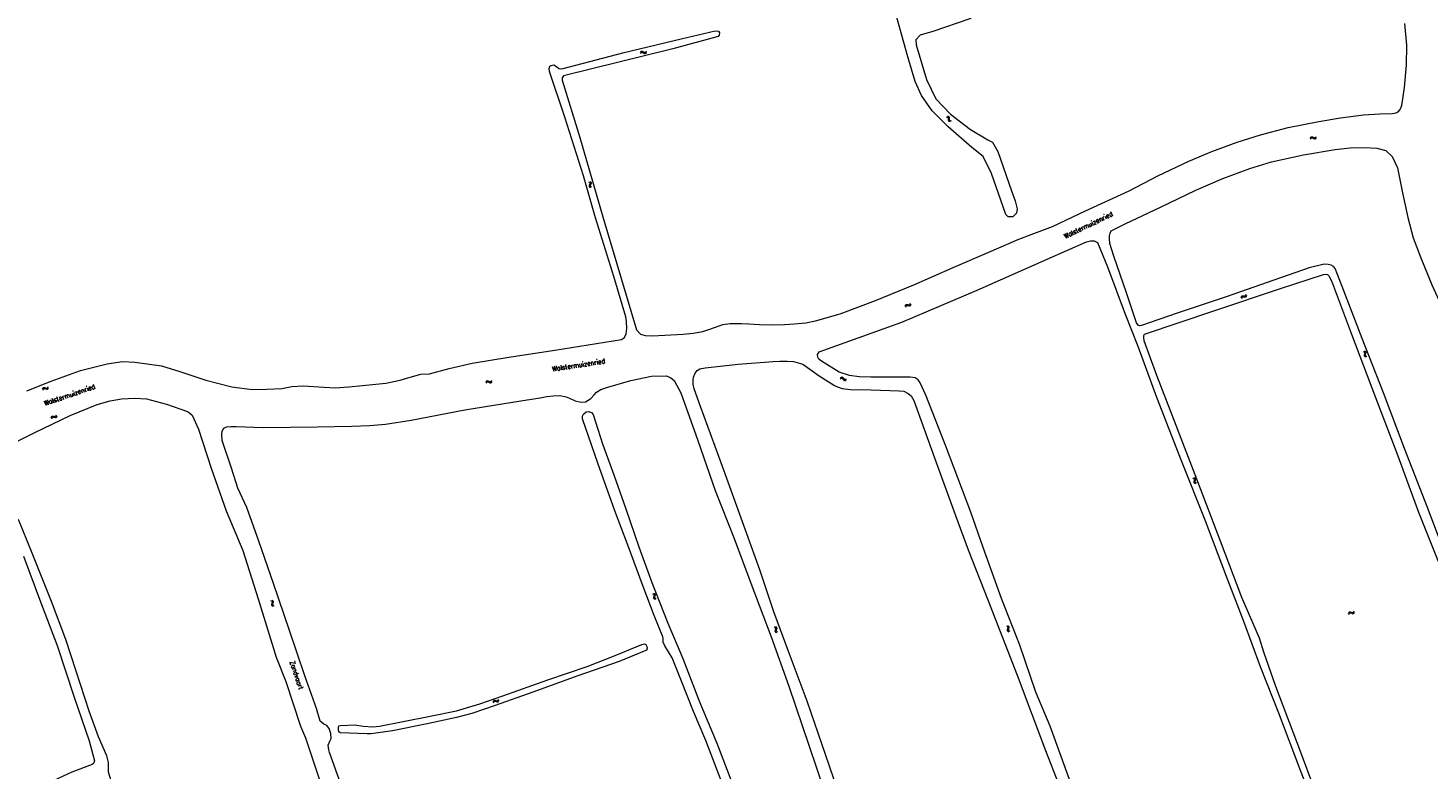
# Model space of a CAD drawing. Header units: metres. Extents: x 189705 to 199106, y 581686 to 588448.
# Tile 141 of 256: x 193174 to 193748, y 583050 to 583354. Entities that reach past the tile are written whole.
import ezdxf

# ---------------------------------------------------------------- set-up
doc = ezdxf.new("R2010")
doc.units = ezdxf.units.M
doc.layers.add('B-WA-OG-GBKN-G', color=7, linetype='Continuous', lineweight=18)
doc.styles.add('Style-STANDARD', font='STANDARD.shx')

msp = doc.modelspace()

# ---------------------------------------------------------------- linework, layer by layer
at = {"layer": 'B-WA-OG-GBKN-G'}
for p, q in [((193424.983, 583344.078), (193425.227, 583344.403)), ((193425.088, 583343.592), (193425.335, 583343.917)), ((193425.227, 583344.403), (193425.505, 583344.577)), ((193425.335, 583343.917), (193425.615, 583344.088)), ((193425.505, 583344.577), (193425.841, 583344.539)), ((193425.615, 583344.088), (193425.939, 583344.052)), ((193425.841, 583344.539), (193426.201, 583344.348)), ((193425.939, 583344.052), (193426.309, 583343.863)), ((193426.201, 583344.348), (193426.562, 583344.158)), ((193426.309, 583343.863), (193426.669, 583343.671)), ((193426.562, 583344.158), (193426.889, 583344.119)), ((193426.669, 583343.671), (193426.995, 583343.632)), ((193426.889, 583344.119), (193427.176, 583344.294)), ((193426.995, 583343.632), (193427.282, 583343.808)), ((193427.176, 583344.294), (193427.423, 583344.62)), ((193427.282, 583343.808), (193427.529, 583344.135)), ((193550.924, 583317.423), (193550.52, 583317.484)), ((193551.3, 583317.748), (193550.896, 583317.809)), ((193551.216, 583317.254), (193550.924, 583317.423)), ((193551.337, 583316.949), (193551.216, 583317.254)), ((193551.593, 583317.581), (193551.3, 583317.748)), ((193551.343, 583316.54), (193551.337, 583316.949)), ((193551.348, 583316.133), (193551.343, 583316.54)), ((193551.476, 583315.82), (193551.348, 583316.133)), ((193551.761, 583315.659), (193551.476, 583315.82)), ((193551.714, 583317.275), (193551.593, 583317.581)), ((193551.717, 583316.867), (193551.714, 583317.275)), ((193551.728, 583316.452), (193551.717, 583316.867)), ((193551.852, 583316.15), (193551.728, 583316.452)), ((193552.164, 583315.6), (193551.761, 583315.659)), ((193552.136, 583315.987), (193551.852, 583316.15)), ((193552.539, 583315.925), (193552.136, 583315.987)), ((193699.793, 583308.993), (193700.033, 583309.322)), ((193699.905, 583308.509), (193700.147, 583308.836)), ((193700.033, 583309.322), (193700.309, 583309.498)), ((193700.147, 583308.836), (193700.425, 583309.011)), ((193700.309, 583309.498), (193700.646, 583309.465)), ((193700.425, 583309.011), (193700.75, 583308.979)), ((193700.646, 583309.465), (193701.007, 583309.279)), ((193700.75, 583308.979), (193701.121, 583308.795)), ((193701.007, 583309.279), (193701.371, 583309.093)), ((193701.121, 583308.795), (193701.484, 583308.607)), ((193701.371, 583309.093), (193701.698, 583309.057)), ((193701.484, 583308.607), (193701.811, 583308.572)), ((193701.698, 583309.057), (193701.984, 583309.236)), ((193701.811, 583308.572), (193702.096, 583308.752)), ((193701.984, 583309.236), (193702.226, 583309.565)), ((193702.096, 583308.752), (193702.338, 583309.081)), ((193403.73, 583291), (193404.078, 583290.787)), ((193404.202, 583291.154), (193404.551, 583290.944)), ((193403.968, 583289.436), (193403.962, 583289.107)), ((193403.962, 583289.107), (193404.167, 583288.839)), ((193404.123, 583289.813), (193403.968, 583289.436)), ((193404.078, 583290.787), (193404.277, 583290.526)), ((193404.274, 583290.2), (193404.123, 583289.813)), ((193404.167, 583288.839), (193404.516, 583288.627)), ((193404.277, 583290.526), (193404.274, 583290.2)), ((193404.442, 583289.591), (193404.436, 583289.262)), ((193404.436, 583289.262), (193404.639, 583288.994)), ((193404.595, 583289.97), (193404.442, 583289.591)), ((193404.551, 583290.944), (193404.752, 583290.685)), ((193404.748, 583290.347), (193404.595, 583289.97)), ((193404.639, 583288.994), (193404.988, 583288.781)), ((193404.752, 583290.685), (193404.748, 583290.347)), ((193533.625, 583240.017), (193533.769, 583240.398)), ((193533.769, 583240.398), (193533.987, 583240.642)), ((193533.861, 583239.581), (193534.008, 583239.961)), ((193533.987, 583240.642), (193534.321, 583240.699)), ((193534.008, 583239.961), (193534.229, 583240.204)), ((193534.229, 583240.204), (193534.551, 583240.259)), ((193534.321, 583240.699), (193534.72, 583240.616)), ((193534.551, 583240.259), (193534.958, 583240.181)), ((193534.72, 583240.616), (193535.12, 583240.534)), ((193534.958, 583240.181), (193535.357, 583240.096)), ((193535.12, 583240.534), (193535.445, 583240.587)), ((193535.357, 583240.096), (193535.682, 583240.149)), ((193535.445, 583240.587), (193535.672, 583240.835)), ((193535.672, 583240.835), (193535.818, 583241.217)), ((193535.682, 583240.149), (193535.909, 583240.398)), ((193535.909, 583240.398), (193536.055, 583240.78)), ((193671.438, 583243.503), (193671.544, 583243.897)), ((193671.544, 583243.897), (193671.737, 583244.161)), ((193671.717, 583243.092), (193671.825, 583243.485)), ((193671.737, 583244.161), (193672.063, 583244.251)), ((193671.825, 583243.485), (193672.021, 583243.749)), ((193672.021, 583243.749), (193672.336, 583243.836)), ((193672.063, 583244.251), (193672.468, 583244.208)), ((193672.336, 583243.836), (193672.749, 583243.798)), ((193672.468, 583244.208), (193672.874, 583244.166)), ((193672.749, 583243.798), (193673.154, 583243.754)), ((193672.874, 583244.166), (193673.192, 583244.251)), ((193673.154, 583243.754), (193673.472, 583243.838)), ((193673.192, 583244.251), (193673.394, 583244.52)), ((193673.394, 583244.52), (193673.501, 583244.915)), ((193673.472, 583243.838), (193673.673, 583244.109)), ((193673.673, 583244.109), (193673.78, 583244.504)), ((193721.475, 583221.431), (193721.843, 583221.255)), ((193721.843, 583221.255), (193722.068, 583221.016)), ((193721.988, 583220.291), (193721.873, 583219.9)), ((193721.873, 583219.9), (193721.901, 583219.572)), ((193721.901, 583219.572), (193722.132, 583219.326)), ((193721.929, 583221.633), (193722.298, 583221.46)), ((193722.098, 583220.691), (193721.988, 583220.291)), ((193722.068, 583221.016), (193722.098, 583220.691)), ((193722.132, 583219.326), (193722.501, 583219.151)), ((193722.298, 583221.46), (193722.523, 583221.223)), ((193722.441, 583220.495), (193722.329, 583220.103)), ((193722.329, 583220.103), (193722.356, 583219.775)), ((193722.356, 583219.775), (193722.586, 583219.529)), ((193722.555, 583220.886), (193722.441, 583220.495)), ((193722.523, 583221.223), (193722.555, 583220.886)), ((193722.586, 583219.529), (193722.955, 583219.353)), ((193507.066, 583210.664), (193507.421, 583210.864)), ((193507.421, 583210.864), (193507.744, 583210.911)), ((193507.744, 583210.911), (193508.037, 583210.741)), ((193508.037, 583210.741), (193508.29, 583210.423)), ((193179.733, 583206.002), (193179.919, 583206.364)), ((193179.919, 583206.364), (193180.163, 583206.582)), ((193179.919, 583205.541), (193180.108, 583205.903)), ((193180.108, 583205.903), (193180.355, 583206.119)), ((193180.163, 583206.582), (193180.501, 583206.601)), ((193180.355, 583206.119), (193180.68, 583206.139)), ((193180.501, 583206.601), (193180.888, 583206.475)), ((193180.68, 583206.139), (193181.076, 583206.015)), ((193180.888, 583206.475), (193181.276, 583206.349)), ((193181.076, 583206.015), (193181.463, 583205.886)), ((193181.276, 583206.349), (193181.605, 583206.365)), ((193181.463, 583205.886), (193181.792, 583205.903)), ((193181.605, 583206.365), (193181.859, 583206.586)), ((193181.792, 583205.903), (193182.045, 583206.126)), ((193181.859, 583206.586), (193182.046, 583206.949)), ((193182.045, 583206.126), (193182.233, 583206.489)), ((193361.604, 583208.887), (193361.835, 583209.222)), ((193361.729, 583208.406), (193361.963, 583208.74)), ((193361.835, 583209.222), (193362.105, 583209.407)), ((193361.963, 583208.74), (193362.235, 583208.923)), ((193362.105, 583209.407), (193362.443, 583209.383)), ((193362.235, 583208.923), (193362.561, 583208.9)), ((193362.443, 583209.383), (193362.81, 583209.207)), ((193362.561, 583208.9), (193362.937, 583208.727)), ((193362.81, 583209.207), (193363.179, 583209.032)), ((193362.937, 583208.727), (193363.305, 583208.55)), ((193363.179, 583209.032), (193363.507, 583209.006)), ((193363.305, 583208.55), (193363.633, 583208.523)), ((193363.507, 583209.006), (193363.787, 583209.192)), ((193363.633, 583208.523), (193363.913, 583208.712)), ((193363.787, 583209.192), (193364.02, 583209.528)), ((193363.913, 583208.712), (193364.145, 583209.048)), ((193506.968, 583210.177), (193507.324, 583210.375)), ((193507.324, 583210.375), (193507.65, 583210.419)), ((193507.65, 583210.419), (193507.932, 583210.256)), ((193507.932, 583210.256), (193508.195, 583209.935)), ((193508.195, 583209.935), (193508.447, 583209.615)), ((193508.29, 583210.423), (193508.545, 583210.104)), ((193508.447, 583209.615), (193508.731, 583209.447)), ((193508.545, 583210.104), (193508.829, 583209.936)), ((193508.731, 583209.447), (193509.065, 583209.494)), ((193508.829, 583209.936), (193509.162, 583209.981)), ((193509.065, 583209.494), (193509.421, 583209.694)), ((193509.162, 583209.981), (193509.519, 583210.181)), ((193183.255, 583194.18), (193183.394, 583194.563)), ((193183.394, 583194.563), (193183.608, 583194.81)), ((193183.498, 583193.747), (193183.639, 583194.129)), ((193183.608, 583194.81), (193183.941, 583194.872)), ((193183.639, 583194.129), (193183.857, 583194.375)), ((193183.857, 583194.375), (193184.177, 583194.435)), ((193183.941, 583194.872), (193184.341, 583194.795)), ((193184.177, 583194.435), (193184.586, 583194.363)), ((193184.341, 583194.795), (193184.742, 583194.719)), ((193184.586, 583194.363), (193184.986, 583194.284)), ((193184.742, 583194.719), (193185.066, 583194.776)), ((193184.986, 583194.284), (193185.31, 583194.341)), ((193185.066, 583194.776), (193185.29, 583195.028)), ((193185.29, 583195.028), (193185.43, 583195.412)), ((193185.31, 583194.341), (193185.533, 583194.595)), ((193185.533, 583194.595), (193185.674, 583194.978)), ((193651.576, 583169.487), (193651.947, 583169.318)), ((193651.947, 583169.318), (193652.176, 583169.083)), ((193652.109, 583168.357), (193652.001, 583167.963)), ((193652.001, 583167.963), (193652.034, 583167.636)), ((193652.026, 583169.698), (193652.398, 583169.531)), ((193652.034, 583167.636), (193652.27, 583167.395)), ((193652.212, 583168.759), (193652.109, 583168.357)), ((193652.176, 583169.083), (193652.212, 583168.759)), ((193652.27, 583167.395), (193652.642, 583167.226)), ((193652.398, 583169.531), (193652.628, 583169.298)), ((193652.558, 583168.569), (193652.453, 583168.174)), ((193652.453, 583168.174), (193652.486, 583167.847)), ((193652.486, 583167.847), (193652.72, 583167.605)), ((193652.665, 583168.961), (193652.558, 583168.569)), ((193652.628, 583169.298), (193652.665, 583168.961)), ((193652.72, 583167.605), (193653.092, 583167.436)), ((193273.31, 583119.212), (193273.671, 583119.021)), ((193273.671, 583119.021), (193273.886, 583118.773)), ((193273.772, 583119.395), (193274.133, 583119.207)), ((193273.886, 583118.773), (193273.903, 583118.447)), ((193274.133, 583119.207), (193274.35, 583118.962)), ((193274.35, 583118.962), (193274.367, 583118.624)), ((193429.917, 583121.988), (193430.291, 583121.825)), ((193430.291, 583121.825), (193430.524, 583121.594)), ((193430.364, 583122.206), (193430.738, 583122.046)), ((193430.471, 583120.867), (193430.37, 583120.472)), ((193430.37, 583120.472), (193430.409, 583120.145)), ((193430.409, 583120.145), (193430.649, 583119.908)), ((193430.566, 583121.271), (193430.471, 583120.867)), ((193430.524, 583121.594), (193430.566, 583121.271)), ((193430.649, 583119.908), (193431.025, 583119.747)), ((193430.738, 583122.046), (193430.972, 583121.818)), ((193430.916, 583121.087), (193430.818, 583120.691)), ((193430.818, 583120.691), (193430.857, 583120.364)), ((193430.857, 583120.364), (193431.095, 583120.127)), ((193431.016, 583121.482), (193430.916, 583121.087)), ((193430.972, 583121.818), (193431.016, 583121.482)), ((193431.095, 583120.127), (193431.471, 583119.965)), ((193273.777, 583118.052), (193273.646, 583117.666)), ((193273.646, 583117.666), (193273.661, 583117.337)), ((193273.661, 583117.337), (193273.882, 583117.082)), ((193273.903, 583118.447), (193273.777, 583118.052)), ((193273.882, 583117.082), (193274.244, 583116.893)), ((193274.238, 583118.238), (193274.11, 583117.85)), ((193274.11, 583117.85), (193274.124, 583117.521)), ((193274.124, 583117.521), (193274.344, 583117.266)), ((193274.367, 583118.624), (193274.238, 583118.238)), ((193274.344, 583117.266), (193274.706, 583117.076)), ((193715.408, 583113.991), (193715.606, 583114.347)), ((193715.578, 583113.525), (193715.779, 583113.879)), ((193715.606, 583114.347), (193715.858, 583114.556)), ((193715.779, 583113.879), (193716.033, 583114.087)), ((193715.858, 583114.556), (193716.197, 583114.564)), ((193716.033, 583114.087), (193716.359, 583114.095)), ((193716.197, 583114.564), (193716.579, 583114.423)), ((193716.359, 583114.095), (193716.751, 583113.957)), ((193716.579, 583114.423), (193716.963, 583114.284)), ((193716.751, 583113.957), (193717.133, 583113.815)), ((193716.963, 583114.284), (193717.292, 583114.288)), ((193717.133, 583113.815), (193717.462, 583113.82)), ((193717.292, 583114.288), (193717.553, 583114.5)), ((193717.462, 583113.82), (193717.723, 583114.034)), ((193717.553, 583114.5), (193717.753, 583114.856)), ((193717.723, 583114.034), (193717.924, 583114.39)), ((193479.816, 583108.375), (193480.181, 583108.194)), ((193480.181, 583108.194), (193480.402, 583107.951)), ((193480.312, 583107.228), (193480.191, 583106.838)), ((193480.272, 583108.57), (193480.638, 583108.392)), ((193480.427, 583107.626), (193480.312, 583107.228)), ((193480.402, 583107.951), (193480.427, 583107.626)), ((193480.638, 583108.392), (193480.861, 583108.152)), ((193480.768, 583107.425), (193480.649, 583107.034)), ((193480.887, 583107.814), (193480.768, 583107.425)), ((193480.861, 583108.152), (193480.887, 583107.814)), ((193575.089, 583108.711), (193575.455, 583108.531)), ((193575.455, 583108.531), (193575.677, 583108.29)), ((193575.589, 583107.566), (193575.47, 583107.176)), ((193575.545, 583108.908), (193575.912, 583108.731)), ((193575.704, 583107.965), (193575.589, 583107.566)), ((193575.677, 583108.29), (193575.704, 583107.965)), ((193575.912, 583108.731), (193576.135, 583108.492)), ((193576.045, 583107.765), (193575.927, 583107.374)), ((193575.927, 583107.374), (193575.951, 583107.045)), ((193576.162, 583108.154), (193576.045, 583107.765)), ((193576.135, 583108.492), (193576.162, 583108.154)), ((193480.191, 583106.838), (193480.213, 583106.51)), ((193480.213, 583106.51), (193480.441, 583106.261)), ((193480.441, 583106.261), (193480.808, 583106.08)), ((193480.649, 583107.034), (193480.672, 583106.706)), ((193480.672, 583106.706), (193480.898, 583106.456)), ((193480.898, 583106.456), (193481.264, 583106.276)), ((193575.47, 583107.176), (193575.493, 583106.848)), ((193575.493, 583106.848), (193575.722, 583106.6)), ((193575.722, 583106.6), (193576.089, 583106.42)), ((193575.951, 583107.045), (193576.178, 583106.797)), ((193576.178, 583106.797), (193576.545, 583106.617)), ((193366.645, 583078.33), (193366.834, 583078.693)), ((193364.518, 583077.752), (193364.704, 583078.114)), ((193364.703, 583077.291), (193364.892, 583077.652)), ((193364.704, 583078.114), (193364.949, 583078.331)), ((193364.892, 583077.652), (193365.14, 583077.868)), ((193364.949, 583078.331), (193365.288, 583078.349)), ((193365.14, 583077.868), (193365.465, 583077.886)), ((193365.288, 583078.349), (193365.674, 583078.222)), ((193365.465, 583077.886), (193365.861, 583077.762)), ((193365.674, 583078.222), (193366.062, 583078.095)), ((193365.861, 583077.762), (193366.248, 583077.632)), ((193366.062, 583078.095), (193366.391, 583078.11)), ((193366.248, 583077.632), (193366.577, 583077.647)), ((193366.391, 583078.11), (193366.645, 583078.33)), ((193366.577, 583077.647), (193366.83, 583077.869)), ((193366.83, 583077.869), (193367.019, 583078.232))]:
    msp.add_line(p, q, dxfattribs=at)
at = {"layer": 'B-WA-OG-GBKN-G', "flags": 128}
for points in [[(193409.631, 583276.673), (193419.155, 583244.502), (193423.321, 583230.262), (193425.034, 583228.481), (193426.969, 583227.946), (193429.982, 583227.852), (193442.478, 583228.487), (193446.687, 583228.833), (193450.545, 583229.621), (193452.988, 583230.346), (193455.834, 583231.382), (193458.848, 583232.404), (193461.836, 583232.895), (193466.46, 583232.902), (193469.512, 583232.743), (193473.863, 583232.478), (193478.89, 583232.291), (193484.124, 583232.493), (193488.216, 583232.774), (193492.892, 583233.185), (193496.803, 583233.882), (193506.911, 583236.754), (193521.413, 583242.258), (193537.098, 583248.67), (193553.238, 583255.782), (193567.948, 583262.079), (193580.163, 583267.481), (193585.309, 583269.424), (193593.976, 583272.609), (193607.544, 583279.049), (193625.425, 583287.303), (193637.278, 583293.46), (193649.923, 583299.472), (193659.422, 583303.358), (193669.843, 583307.217), (193679.328, 583310.246), (193690.697, 583313.273), (193703.312, 583315.662), (193712.198, 583317.197), (193721.538, 583318.434), (193728.332, 583318.894), (193733.423, 583318.966), (193734.943, 583319.237), (193735.866, 583319.652), (193736.633, 583320.599), (193737.363, 583322.339), (193738.436, 583329.611), (193739.239, 583338.871), (193739.378, 583347.054), (193738.582, 583355.861)], [(193577.27, 583287.229), (193578.668, 583283.149), (193579.6, 583279.927), (193579.312, 583278.057), (193577.752, 583276.63), (193575.777, 583276.554), (193574.869, 583277.516), (193568.991, 583294.382), (193565.544, 583301.296), (193560.924, 583305.016), (193551.166, 583313.574), (193544.731, 583320.101), (193540.348, 583326.445), (193537.679, 583332.163), (193534.729, 583342.245), (193529.761, 583359.837)], [(193561.244, 583358.711), (193560.126, 583357.881), (193545.001, 583352.677), (193539.7, 583351.202), (193537.906, 583349.256), (193538.137, 583347.125), (193542.33, 583332.937), (193546.191, 583324.957), (193552.237, 583318.794), (193560.335, 583312.42), (193567.526, 583308.204), (193569.421, 583307.189), (193571.611, 583303.401), (193577.27, 583287.229)], [(193257.378, 583206.824), (193265.722, 583205.803), (193271.739, 583205.862), (193277.837, 583206.209), (193282.052, 583206.993), (193286.749, 583207.227), (193293.066, 583206.853), (193299.75, 583206.465), (193305.35, 583206.827), (193310.964, 583207.358), (193320.531, 583208.4), (193326.487, 583209.545), (193330.546, 583210.775), (193334.946, 583212.016), (193338.426, 583212.267), (193346.597, 583214.451), (193355.983, 583216.592), (193371.057, 583219.078), (193389.853, 583221.883), (193417.29, 583226.294), (193418.473, 583227.137), (193419.137, 583228.565), (193419.373, 583230.799), (193419.221, 583233.657), (193418.937, 583235.553), (193414.085, 583252.119), (193406.539, 583276.222), (193401.701, 583293.386), (193393.987, 583317.566), (193387.63, 583336.212), (193387.527, 583337.42), (193387.892, 583338.42), (193388.347, 583338.731), (193389.516, 583338.899), (193390.529, 583338.326), (193391.528, 583337.416), (193392.697, 583337.363), (193418.292, 583344.062), (193441.73, 583349.569), (193455.619, 583352.97), (193456.982, 583352.76), (193457.397, 583352.123), (193457.266, 583351.097), (193456.863, 583350.604), (193438.297, 583345.572), (193393.382, 583334.4), (193392.952, 583333.648), (193392.938, 583332.686), (193400.173, 583309.195), (193409.631, 583276.673)], [(193757.089, 583132.908), (193747.868, 583157.311), (193738.427, 583181.559), (193729.789, 583204.351), (193721.033, 583226.675), (193712.822, 583247.973), (193709.986, 583255.432), (193709.272, 583256.186), (193708.39, 583256.81), (193707.078, 583257.084), (193705.494, 583257.177), (193699.322, 583255.651), (193682.054, 583249.683), (193665.694, 583243.934), (193645.152, 583237.06), (193630.495, 583232.011), (193629.715, 583231.947), (193629.157, 583232.142), (193628.535, 583233.13), (193624.405, 583245.37), (193619.252, 583260.508), (193617.57, 583265.718), (193617.403, 583267.693), (193617.456, 583268.875), (193617.613, 583269.965), (193618.121, 583270.822), (193623.787, 583273.673), (193638.277, 583280.593), (193652.884, 583287.539), (193663.891, 583292.358), (193674.988, 583296.476), (193683.889, 583299.129), (193696.932, 583302.037), (193709.989, 583304.191), (193716.107, 583304.964)], [(193716.107, 583304.964), (193722.342, 583305.1), (193727.122, 583304.848), (193730.705, 583303.818), (193733.3, 583301.295), (193735.594, 583296.772), (193737.531, 583286.405), (193739.767, 583276.323), (193741.926, 583268.008), (193745.138, 583259.769), (193749.646, 583248.724), (193756.371, 583234.091), (193762.124, 583221.59), (193770.931, 583202.538), (193777.493, 583187.635), (193784.925, 583170.095), (193790.526, 583157.868), (193797.1, 583144.581), (193804.02, 583132.369), (193810.696, 583119.664), (193816.164, 583111.174), (193818.309, 583107.379)], [(193591.832, 583259.253), (193607.985, 583266.353), (193609.635, 583266.728), (193611.181, 583266.817), (193612.466, 583266.05), (193616.598, 583256.16), (193623.876, 583236.721), (193628.966, 583223.558), (193636.671, 583202.624), (193646.799, 583176.674), (193656.578, 583152.245), (193665.203, 583129.18), (193672.417, 583110.806), (193679.202, 583092.172), (193686.675, 583073.161), (193695.604, 583049.665), (193702.635, 583031.729), (193709.972, 583011.514), (193714.793, 583000)], [(193601.56, 583044.246), (193593.08, 583067.672), (193587.151, 583081.595), (193580.576, 583100.953), (193573.056, 583120.094), (193565.527, 583140.93), (193560.467, 583155.449), (193550.224, 583182.568), (193542.051, 583203.424), (193539.55, 583208.739), (193538.863, 583209.688), (193537.747, 583210.586), (193535.656, 583210.835), (193524.888, 583210.834), (193519.537, 583210.84), (193514.744, 583210.949), (193510.77, 583211.473), (193506.524, 583212.92), (193499.217, 583217.344), (193498.205, 583218.28), (193497.712, 583219.06), (193497.674, 583220.073), (193498.286, 583221.242), (193532.239, 583233.374), (193563.141, 583246.536), (193591.832, 583259.253)], [(193701.357, 583042.245), (193695.763, 583057.292), (193685.635, 583083.956), (193680.676, 583098.003), (193678.877, 583103.811), (193671.752, 583120.483), (193662.907, 583143.586), (193653.297, 583168.938), (193644.71, 583191.067), (193636.862, 583211.469), (193631.67, 583225.736), (193631.463, 583227.152), (193631.477, 583227.892), (193631.738, 583228.451), (193660.609, 583238.134), (193687.61, 583247.209), (193705.177, 583253.021), (193705.931, 583253.111), (193706.788, 583252.98), (193707.333, 583252.382), (193708.513, 583250.407)], [(193708.513, 583250.407), (193716.684, 583228.524), (193726.474, 583202.458), (193735.242, 583179.627), (193744.19, 583155.445), (193752.868, 583133.562)], [(193173.334, 583205.173), (193183.342, 583209.209), (193195.247, 583213.605), (193206.284, 583216.278), (193212.488, 583217.199), (193217.655, 583216.973), (193223.644, 583216.208), (193228.482, 583215.434), (193236.01, 583213.212), (193246.673, 583209.567), (193257.378, 583206.824)], [(193507.846, 583035.653), (193500.881, 583056.022), (193493.45, 583077.916), (193485.654, 583098.772), (193479.722, 583114.534), (193473.923, 583131.828), (193466.827, 583151.475), (193458.656, 583174.163), (193449.605, 583198.851), (193447.002, 583206.076), (193446.68, 583207.96), (193446.656, 583209.674), (193446.774, 583210.869), (193447.438, 583212.518), (193448.257, 583213.504), (193449.414, 583214.243), (193451.493, 583214.657), (193465.107, 583216.122), (193479.474, 583217.288), (193482.136, 583217.35), (193485.15, 583217.386), (193487.786, 583217.305), (193491.63, 583216.118), (193498.301, 583211.318), (193504.583, 583207.427), (193505.868, 583206.855), (193507.751, 583206.164), (193511.231, 583205.796), (193519.622, 583205.605), (193531.078, 583205.294), (193533.039, 583205.071), (193534.817, 583204.146), (193536.063, 583203.158), (193537.152, 583201.247), (193545.646, 583177.754), (193554.244, 583154.053), (193559.483, 583140.04), (193567.491, 583119.526), (193579.536, 583088.536), (193591.179, 583057.74), (193601.861, 583030.298)], [(193297.294, 583066.661), (193296.42, 583067.915), (193295.156, 583068.447), (193293.597, 583069.741), (193292.087, 583074.907), (193287.394, 583088.315), (193280.972, 583106.903), (193274.538, 583126.187), (193268.526, 583143.612), (193263.485, 583157.373), (193259.899, 583165.3), (193257.205, 583173.485), (193253.356, 583184.905), (193253.221, 583187.495), (193253.368, 583188.646), (193254.105, 583189.939), (193255.232, 583190.406), (193257.103, 583190.636), (193259.183, 583190.603), (193270.275, 583190.227), (193292.516, 583190.404), (193306.645, 583190.724), (193313.881, 583190.989), (193320.45, 583191.595), (193330.96, 583193.157), (193352.938, 583197.417), (193375.882, 583201.187), (193383.806, 583202.387), (193386.665, 583202.916), (193389.263, 583203.212), (193391.977, 583203.313), (193394.484, 583202.764), (193395.964, 583202.191), (193398.184, 583201.189), (193400.625, 583200.601), (193402.443, 583200.729), (193404.601, 583202.026), (193405.98, 583203.57), (193406.916, 583204.621), (193408.723, 583205.736), (193411.594, 583206.798), (193421.079, 583209.515), (193429.55, 583211.181), (193435.616, 583211.317), (193437.316, 583210.678), (193438.861, 583209.469), (193441.505, 583204.465), (193448.575, 583184.87), (193455.618, 583164.353), (193463.428, 583144.627)], [(193162.659, 583181.22), (193176.365, 583188.018), (193191.079, 583195.153), (193202.096, 583199.63), (193207.543, 583201.143), (193212.177, 583201.979), (193217.528, 583202.171), (193222.446, 583201.92), (193230.589, 583199.709), (193239.266, 583196.724), (193240.023, 583196.251), (193241.145, 583195.213), (193243.651, 583189.554), (193248.911, 583173.538), (193255.121, 583156.027), (193261.87, 583139.755), (193268.225, 583119.852), (193275.616, 583095.958), (193279.529, 583086.011), (193285.616, 583067.618), (193287.606, 583062.915), (193291.066, 583052.621)], [(193458.206, 583044.986), (193451.845, 583061.769), (193446.777, 583073.633), (193441.841, 583086.13), (193438.061, 583095.649), (193434.981, 583100.625), (193434.377, 583102.088), (193434.303, 583103.641), (193434.15, 583104.366), (193430.627, 583113.069), (193426.083, 583124.976), (193419.632, 583142.273), (193414.514, 583155.94), (193407.482, 583175.498), (193401.268, 583193.78), (193401.283, 583194.828), (193401.607, 583195.648), (193402.753, 583196.585), (193403.694, 583196.713), (193404.942, 583196.304), (193405.595, 583195.588), (193409.425, 583183.54), (193414.015, 583170.775), (193418.982, 583156.842), (193424.366, 583141.178), (193429.727, 583126.633), (193436.263, 583109.863), (193442.423, 583095.474), (193449.261, 583077.615), (193456.308, 583060.701), (193464.162, 583040.317)], [(193222.807, 583000), (193218.878, 583011.008), (193213.587, 583027.45), (193208.384, 583043.518), (193206.848, 583048.774), (193206.832, 583052.775), (193206.051, 583055.539), (193202.7, 583063.291), (193198.84, 583073.883), (193193.471, 583090.286), (193189.23, 583103.28), (193183.368, 583118.82), (193175.234, 583139.386), (193169.827, 583152.43)], [(193463.428, 583144.627), (193470.24, 583126.332), (193478.632, 583104.293), (193485.805, 583084.14), (193494.182, 583059.445), (193500.354, 583041.238), (193507.508, 583020.675), (193514.901, 583002.259), (193515.752, 583000)], [(193171.964, 583137.342), (193178.941, 583118.663), (193185.778, 583100.759), (193192.749, 583079.563), (193198.799, 583061.686), (193201.013, 583053.511), (193200.597, 583052.377), (193200.08, 583051.991), (193191.735, 583048.784), (193184.693, 583045.496), (193172.501, 583041.795)], [(193425.627, 583101.226), (193426.66, 583101.43), (193427.15, 583101.171), (193427.651, 583100.279), (193427.727, 583099.66), (193427.441, 583098.77), (193427.273, 583098.641), (193416.285, 583094.143), (193399.34, 583088.257), (193380.803, 583081.628), (193365.445, 583076.192), (193355.887, 583072.923), (193349.52, 583071.234), (193337.575, 583068.655), (193323.256, 583065.798), (193314.502, 583064.515), (193312.915, 583064.544), (193301.868, 583064.88), (193301.34, 583065.359), (193301.174, 583066.314), (193301.189, 583067.011), (193301.307, 583067.785), (193301.978, 583068.003), (193307.774, 583068.17), (193311.283, 583067.697), (193315.244, 583067.365), (193317.981, 583067.63), (193327.73, 583069.517), (193338.744, 583071.815), (193349.539, 583074.009), (193359.097, 583076.813), (193368.604, 583080.172), (193386.997, 583086.621), (193403.13, 583092.185), (193414.659, 583096.593), (193425.627, 583101.226)], [(193317.474, 583000), (193313.298, 583011.616), (193306.528, 583030.682), (193301.825, 583044.748), (193297.413, 583056.852), (193297.119, 583057.988), (193296.956, 583059.899), (193297.527, 583061.549), (193298.085, 583062.645), (193297.987, 583064.685), (193297.294, 583066.661)], [(193291.066, 583052.621), (193296.718, 583035.545), (193301.528, 583022.718), (193308.037, 583002.775), (193309.113, 583000)]]:
    msp.add_lwpolyline(points, dxfattribs=at)

# ---------------------------------------------------------------- texts
at = {"layer": 'B-WA-OG-GBKN-G', "style": 'Style-STANDARD'}
for s, rotation, p in [('Walstermuizenried', 25.84761, (193599.257, 583267.608)), ('Walstermuizenried', 8.802804, (193388.969, 583213.217)), ('Walstermuizenried', 18.906061, (193180.756, 583199.124)), ('Zandvaart', 288.308068, (193281.095, 583094.068))]:
    msp.add_text(s, height=2, rotation=rotation, dxfattribs=at).set_placement(p)

doc.saveas('drawing.dxf')
